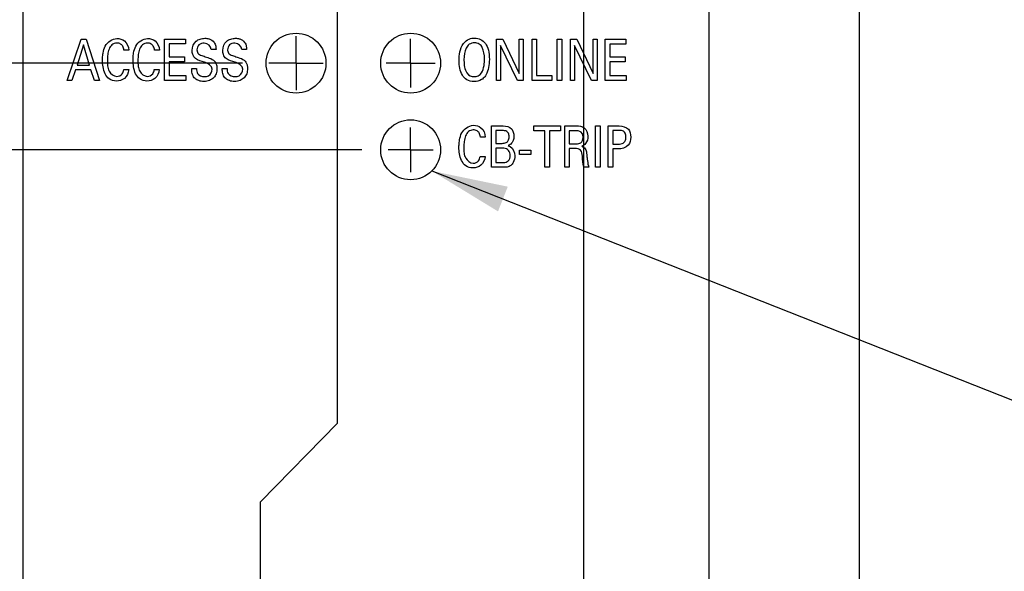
# Model space of a CAD drawing. Header units: inches. Extents: x 0 to 34, y 0 to 22.
# Tile 22 of 39: x 14.4 to 16.7, y 15.7 to 17. Entities that reach past the tile are written whole.
import ezdxf

# ---------------------------------------------------------------- set-up
doc = ezdxf.new("R2010")
doc.units = ezdxf.units.IN
doc.header["$LTSCALE"] = 1.87
doc.header["$MEASUREMENT"] = 0
doc.linetypes.add('CENTER', pattern=[0.6, 0.375, -0.075, 0.075, -0.075])
doc.layers.get('0').update_dxf_attribs({"linetype": 'CONTINUOUS'})
for name, color, linetype in [('02___PRT_ALL_AXES', 7, 'CONTINUOUS'), ('DATUMCURVES', 7, 'CONTINUOUS'), ('DEFAULT_1', 7, 'CENTER'), ('DETAIL', 7, 'CONTINUOUS'), ('DIMENSIONS', 7, 'CONTINUOUS')]:
    doc.layers.add(name, color=color, linetype=linetype)
doc.styles.get("Standard").update_dxf_attribs({"font": 'txt', "width": 0.8})
doc.dimstyles.new('DIMSTYLE_1', dxfattribs={"dimtxt": 0.125, "dimasz": 0.18, "dimexe": 0.125, "dimexo": 0.0625, "dimgap": 0.03125, "dimtad": 0, "dimtih": 1, "dimtoh": 1, "dimdec": 3, "dimlfac": 0.666667, "dimzin": 4, "dimdsep": 46, "dimtxsty": 'STANDARD', "dimblk": '_FILLED', "dimblk1": '_FILLED', "dimblk2": '_FILLED', "dimcen": 0.09, "dimadec": 0, "dimazin": 0, "dimtp": 0.005, "dimtm": 0.005, "dimtfac": 1, "dimtdec": 3, "dimtofl": 0, "dimtmove": 0, "dimatfit": 3, "dimldrblk": '_FILLED', "dimfxl": 1, "dimtolj": 1, "dimtzin": 4, "dimarcsym": 0})
doc.dimstyles.get("Standard").update_dxf_attribs({"dimtxt": 0.125, "dimasz": 0.18, "dimexe": 0.125, "dimexo": 0.0625, "dimgap": 0.09, "dimtad": 0, "dimtih": 1, "dimtoh": 1, "dimdec": 3, "dimzin": 4, "dimdsep": 46, "dimtxsty": 'STANDARD', "dimblk": '_FILLED', "dimblk1": '_FILLED', "dimblk2": '_FILLED', "dimcen": 0.09, "dimadec": 0, "dimazin": 0, "dimtol": 1, "dimtp": 0.01, "dimtm": 0.01, "dimtfac": 1, "dimtdec": 3, "dimtofl": 0, "dimtmove": 0, "dimatfit": 3, "dimldrblk": '_FILLED', "dimfxl": 1, "dimtolj": 1, "dimtzin": 4, "dimarcsym": 0})

# ---------------------------------------------------------------- blocks, each defined once
blk = doc.blocks.new('*D14')
at = {"layer": 'DIMENSIONS', "color": 2, "linetype": 'CONTINUOUS'}
for p, q in [((15.1143, 16.0744), (15.1143, 19.3185)), ((14.9324, 15.8896), (15.1143, 16.0744)), ((14.9298, 11.8848), (14.9324, 15.8896)), ((15.1438, 11.7301), (14.9298, 11.8848)), ((15.1438, 11.4415), (15.1438, 11.7301))]:
    blk.add_line(p, q, dxfattribs=at)
at = {"layer": 'DIMENSIONS', "color": 2, "linetype": 'CONTINUOUS', "insert": (15.0518, 19.381), "char_height": 0.125, "width": 1.125, "attachment_point": 1, "rotation": 90, "line_spacing_factor": 0.9}
blk.add_mtext('.170{\\Ftxt.shx;\\W1.000000;\\H0.125000; }[4.32]', dxfattribs=at)
blk = doc.blocks.new('_FILLED')
at = {"color": 0, "linetype": 'BYBLOCK'}
blk.add_solid([(0, 0), (-1, 0.174), (-1, -0.174)], dxfattribs=at)
blk = doc.blocks.new('*D15')
at = {"layer": 'DIMENSIONS', "color": 2, "linetype": 'CONTINUOUS'}
for p, q in [((15.9896, 11.8233), (15.9896, 19.3185)), ((15.7438, 11.5843), (15.9896, 11.8233)), ((15.7438, 11.4451), (15.7438, 11.5843))]:
    blk.add_line(p, q, dxfattribs=at)
at = {"layer": 'DIMENSIONS', "color": 2, "linetype": 'CONTINUOUS', "insert": (15.9271, 19.381), "char_height": 0.125, "width": 1.125, "attachment_point": 1, "rotation": 90, "line_spacing_factor": 0.9}
blk.add_mtext('.230{\\Ftxt.shx;\\W1.000000;\\H0.125000; }[5.84]', dxfattribs=at)
blk = doc.blocks.new('*D16')
at = {"layer": 'DIMENSIONS', "color": 2, "linetype": 'CONTINUOUS'}
blk.add_line((16.3438, 11.45), (16.3438, 19.3185), dxfattribs=at)
at = {"layer": 'DIMENSIONS', "color": 2, "linetype": 'CONTINUOUS', "insert": (16.2813, 19.381), "char_height": 0.125, "width": 0.925, "attachment_point": 1, "rotation": 90, "line_spacing_factor": 0.9}
blk.add_mtext('.630{\\Ftxt.shx;\\W1.000000;\\H0.125000; }[16]', dxfattribs=at)
blk = doc.blocks.new('*D17')
at = {"layer": 'DIMENSIONS', "color": 2, "linetype": 'CONTINUOUS'}
blk.add_line((15.6943, 8.8571), (15.6943, 19.3185), dxfattribs=at)
at = {"layer": 'DIMENSIONS', "color": 2, "linetype": 'CONTINUOUS', "insert": (15.6318, 19.381), "char_height": 0.125, "width": 0.825, "attachment_point": 1, "rotation": 90, "line_spacing_factor": 0.9}
blk.add_mtext('.197{\\Ftxt.shx;\\W1.000000;\\H0.125000; }[5]', dxfattribs=at)
blk = doc.blocks.new('*D34')
at = {"layer": 'DIMENSIONS', "color": 2, "linetype": 'CONTINUOUS'}
blk.add_line((15.1712, 16.7185), (13.6703, 16.7185), dxfattribs=at)
at = {"layer": 'DIMENSIONS', "color": 2, "linetype": 'CONTINUOUS', "insert": (13.6078, 16.781), "char_height": 0.125, "width": 1.425, "attachment_point": 3, "line_spacing_factor": 0.9}
blk.add_mtext('8.910{\\Ftxt.shx;\\W1.000000;\\H0.125000; }[226.31]', dxfattribs=at)
blk = doc.blocks.new('*D35')
at = {"layer": 'DIMENSIONS', "color": 2, "linetype": 'CONTINUOUS'}
blk.add_line((14.89, 16.9225), (13.6703, 16.9225), dxfattribs=at)
at = {"layer": 'DIMENSIONS', "color": 2, "linetype": 'CONTINUOUS', "insert": (13.6078, 16.985), "char_height": 0.125, "width": 1.725, "attachment_point": 3, "line_spacing_factor": 0.9}
blk.add_mtext('2X 9.046{\\Ftxt.shx;\\W1.000000;\\H0.125000; }[229.77]', dxfattribs=at)
blk = doc.blocks.new('*D36')
at = {"layer": 'DIMENSIONS', "color": 2, "linetype": 'CONTINUOUS'}
blk.add_line((14.8818, 17.1265), (13.6703, 17.1265), dxfattribs=at)
at = {"layer": 'DIMENSIONS', "color": 2, "linetype": 'CONTINUOUS', "insert": (13.6078, 17.189), "char_height": 0.125, "width": 1.725, "attachment_point": 3, "line_spacing_factor": 0.9}
blk.add_mtext('2X 9.182{\\Ftxt.shx;\\W1.000000;\\H0.125000; }[233.22]', dxfattribs=at)
blk = doc.blocks.new('*D37')
at = {"layer": 'DIMENSIONS', "color": 2, "linetype": 'CONTINUOUS'}
blk.add_line((15.1744, 18.4615), (13.6703, 18.4615), dxfattribs=at)
at = {"layer": 'DIMENSIONS', "color": 2, "linetype": 'CONTINUOUS', "insert": (13.6078, 18.524), "char_height": 0.125, "width": 1.825, "attachment_point": 3, "line_spacing_factor": 0.9}
blk.add_mtext('2X 10.072{\\Ftxt.shx;\\W1.000000;\\H0.125000; }[255.83]', dxfattribs=at)

msp = doc.modelspace()

# ---------------------------------------------------------------- linework, layer by layer
at = {"color": 7, "linetype": 'CONTINUOUS'}
msp.add_line((14.3728, 17.8435), (14.3728, 3.2155), dxfattribs=at)
at = {"layer": '02___PRT_ALL_AXES', "color": 7, "linetype": 'CONTINUOUS'}
for centre in [(15.0163, 16.9225), (15.2863, 16.9225), (15.2863, 16.7185)]:
    msp.add_circle(centre, 0.0705, dxfattribs=at)
at = {"layer": 'DATUMCURVES', "color": 40, "linetype": 'CONTINUOUS'}
for p, q in [((14.4774, 16.8817), (14.5102, 16.9791)), ((14.5102, 16.9791), (14.5218, 16.9791)), ((14.5218, 16.9791), (14.5533, 16.8817)), ((14.7067, 16.8817), (14.7067, 16.9791)), ((14.7067, 16.9791), (14.7556, 16.9791)), ((14.7556, 16.9791), (14.7556, 16.9677)), ((15.4884, 16.8815), (15.4884, 16.9789)), ((15.4884, 16.9789), (15.5034, 16.9789)), ((15.5034, 16.9789), (15.5418, 16.8983)), ((15.5418, 16.8983), (15.5418, 16.9789)), ((15.5418, 16.9789), (15.5517, 16.9789)), ((15.5517, 16.9789), (15.5517, 16.8815)), ((15.5722, 16.8815), (15.5722, 16.9789)), ((15.5722, 16.9789), (15.5829, 16.9789)), ((15.5829, 16.9789), (15.5829, 16.8935)), ((15.6317, 16.8815), (15.6317, 16.9789)), ((15.6317, 16.9789), (15.6425, 16.9789)), ((15.6425, 16.9789), (15.6425, 16.8815)), ((15.6625, 16.8815), (15.6625, 16.9789)), ((15.6625, 16.9789), (15.6775, 16.9789)), ((15.6775, 16.9789), (15.7159, 16.8983)), ((15.7159, 16.8983), (15.7159, 16.9789)), ((15.7159, 16.9789), (15.7258, 16.9789)), ((15.7258, 16.9789), (15.7258, 16.8815)), ((15.7445, 16.8815), (15.7445, 16.9789)), ((15.7445, 16.9789), (15.7934, 16.9789)), ((15.7934, 16.9789), (15.7934, 16.9675)), ((14.5155, 16.9658), (14.5004, 16.918)), ((14.5299, 16.918), (14.5155, 16.9658)), ((14.7175, 16.9677), (14.7175, 16.9373)), ((14.7556, 16.9677), (14.7175, 16.9677)), ((15.4982, 16.9642), (15.4982, 16.8815)), ((15.5379, 16.8815), (15.4982, 16.9642)), ((15.6723, 16.9642), (15.6723, 16.8815)), ((15.712, 16.8815), (15.6723, 16.9642)), ((15.7553, 16.9675), (15.7553, 16.9371)), ((15.7934, 16.9675), (15.7553, 16.9675)), ((14.6224, 16.9528), (14.6109, 16.9528)), ((14.6945, 16.9528), (14.6829, 16.9528)), ((14.7175, 16.9373), (14.7538, 16.9373)), ((14.7538, 16.9373), (14.7538, 16.9259)), ((14.828, 16.9548), (14.8167, 16.9548)), ((14.9, 16.9548), (14.8888, 16.9548)), ((15.7553, 16.9371), (15.7916, 16.9371)), ((15.7916, 16.9371), (15.7916, 16.9258)), ((14.5004, 16.918), (14.5299, 16.918)), ((14.7175, 16.9259), (14.7175, 16.8935)), ((14.7538, 16.9259), (14.7175, 16.9259)), ((14.7705, 16.9101), (14.7817, 16.9101)), ((14.8425, 16.9101), (14.8538, 16.9101)), ((15.7553, 16.9258), (15.7553, 16.8934)), ((15.7916, 16.9258), (15.7553, 16.9258)), ((14.4969, 16.907), (14.4885, 16.8817)), ((14.5331, 16.907), (14.4969, 16.907)), ((14.5415, 16.8817), (14.5331, 16.907)), ((14.6103, 16.9073), (14.6222, 16.9073)), ((14.6824, 16.9073), (14.6942, 16.9073)), ((14.7175, 16.8935), (14.7565, 16.8935)), ((14.7565, 16.8935), (14.7565, 16.8817)), ((15.5829, 16.8935), (15.6192, 16.8935)), ((15.6192, 16.8935), (15.6192, 16.8815)), ((15.7553, 16.8934), (15.7943, 16.8934)), ((15.7943, 16.8934), (15.7943, 16.8815)), ((14.4885, 16.8817), (14.4774, 16.8817)), ((14.5533, 16.8817), (14.5415, 16.8817)), ((14.7565, 16.8817), (14.7067, 16.8817)), ((15.4982, 16.8815), (15.4884, 16.8815)), ((15.5517, 16.8815), (15.5379, 16.8815)), ((15.6192, 16.8815), (15.5722, 16.8815)), ((15.6425, 16.8815), (15.6317, 16.8815)), ((15.6723, 16.8815), (15.6625, 16.8815)), ((15.7258, 16.8815), (15.712, 16.8815)), ((15.7943, 16.8815), (15.7445, 16.8815)), ((15.4764, 16.6773), (15.4764, 16.7747)), ((15.4764, 16.7747), (15.5043, 16.7747)), ((15.5764, 16.7633), (15.5764, 16.7747)), ((15.5764, 16.7747), (15.6394, 16.7747)), ((15.6394, 16.7747), (15.6394, 16.7633)), ((15.6494, 16.6773), (15.6494, 16.7747)), ((15.6494, 16.7747), (15.6773, 16.7747)), ((15.7217, 16.6773), (15.7217, 16.7747)), ((15.7217, 16.7747), (15.7325, 16.7747)), ((15.7325, 16.7747), (15.7325, 16.6773)), ((15.7517, 16.6773), (15.7517, 16.7747)), ((15.7517, 16.7747), (15.7779, 16.7747)), ((15.4622, 16.7484), (15.4506, 16.7484)), ((15.4869, 16.7637), (15.4869, 16.7336)), ((15.5025, 16.7637), (15.4869, 16.7637)), ((15.6026, 16.7633), (15.5764, 16.7633)), ((15.6026, 16.6773), (15.6026, 16.7633)), ((15.6133, 16.7633), (15.6133, 16.6773)), ((15.6394, 16.7633), (15.6133, 16.7633)), ((15.6599, 16.7634), (15.6599, 16.7327)), ((15.677, 16.7634), (15.6599, 16.7634)), ((15.7625, 16.7638), (15.7625, 16.7319)), ((15.7776, 16.7638), (15.7625, 16.7638)), ((15.4869, 16.7336), (15.502, 16.7336)), ((15.6599, 16.7327), (15.677, 16.7327)), ((15.7625, 16.7319), (15.7754, 16.7319)), ((15.4501, 16.7029), (15.462, 16.7029)), ((15.4869, 16.722), (15.4869, 16.6882)), ((15.5058, 16.722), (15.4869, 16.722)), ((15.5427, 16.7076), (15.5427, 16.7179)), ((15.5427, 16.7179), (15.5698, 16.7179)), ((15.5698, 16.7076), (15.5427, 16.7076)), ((15.5698, 16.7179), (15.5698, 16.7076)), ((15.6601, 16.7213), (15.6601, 16.6773)), ((15.6737, 16.7213), (15.6601, 16.7213)), ((15.7625, 16.7206), (15.7625, 16.6773)), ((15.7751, 16.7206), (15.7625, 16.7206)), ((15.5048, 16.6773), (15.4764, 16.6773)), ((15.4869, 16.6882), (15.5054, 16.6882)), ((15.6133, 16.6773), (15.6026, 16.6773)), ((15.6601, 16.6773), (15.6494, 16.6773)), ((15.7059, 16.6773), (15.6944, 16.6773)), ((15.7325, 16.6773), (15.7217, 16.6773)), ((15.7625, 16.6773), (15.7517, 16.6773))]:
    msp.add_line(p, q, dxfattribs=at)
for points, knots in [([(14.561, 16.9404), (14.5612, 16.9423), (14.5623, 16.9499), (14.5667, 16.9682), (14.5893, 16.9842), (14.6159, 16.9763), (14.6219, 16.9609), (14.6224, 16.9528)], [0, 0, 0, 0, 0.056448, 0.233033, 0.565235, 0.753553, 1, 1, 1, 1]), ([(14.633, 16.9404), (14.6332, 16.9423), (14.6343, 16.9499), (14.6387, 16.9682), (14.6614, 16.9842), (14.6879, 16.9763), (14.694, 16.9609), (14.6945, 16.9528)], [0, 0, 0, 0, 0.056444, 0.233016, 0.565208, 0.75356, 1, 1, 1, 1]), ([(14.8008, 16.9247), (14.7936, 16.927), (14.7814, 16.9291), (14.7726, 16.942), (14.7703, 16.9569), (14.7764, 16.9729), (14.7903, 16.9799), (14.8008, 16.9814), (14.8076, 16.9807), (14.8107, 16.9798)], [0, 0, 0, 0, 0.230773, 0.343918, 0.446104, 0.684386, 0.79359, 0.904249, 1, 1, 1, 1]), ([(14.8107, 16.9798), (14.8111, 16.9797), (14.8159, 16.9781), (14.8234, 16.9732), (14.8274, 16.9632), (14.8278, 16.9574), (14.828, 16.9548)], [0, 0, 0, 0, 0.036449, 0.463331, 0.765278, 1, 1, 1, 1]), ([(14.8729, 16.9247), (14.8656, 16.927), (14.8535, 16.9292), (14.8446, 16.942), (14.8424, 16.9569), (14.8484, 16.9729), (14.8624, 16.9799), (14.8728, 16.9814), (14.8797, 16.9807), (14.8827, 16.9798)], [0, 0, 0, 0, 0.230677, 0.343875, 0.446064, 0.684347, 0.793552, 0.904212, 1, 1, 1, 1]), ([(14.8827, 16.9798), (14.8831, 16.9797), (14.8879, 16.9781), (14.8954, 16.9732), (14.8995, 16.9632), (14.8998, 16.9574), (14.9, 16.9548)], [0, 0, 0, 0, 0.036464, 0.463305, 0.765286, 1, 1, 1, 1]), ([(15.4106, 16.9684), (15.4146, 16.9739), (15.4241, 16.9804), (15.4392, 16.9823), (15.4516, 16.9793), (15.463, 16.9697), (15.4701, 16.9541), (15.4724, 16.9333), (15.4708, 16.9116), (15.4662, 16.8983), (15.4621, 16.892), (15.4608, 16.8905)], [0, 0, 0, 0, 0.093079, 0.186159, 0.325215, 0.464271, 0.603327, 0.742383, 0.851375, 0.960367, 1, 1, 1, 1]), ([(14.6109, 16.9528), (14.6104, 16.9562), (14.6092, 16.962), (14.6027, 16.9686), (14.593, 16.9706), (14.5816, 16.9668), (14.5751, 16.9553), (14.5723, 16.9427), (14.5718, 16.9295), (14.5717, 16.9205), (14.5723, 16.9161)], [0, 0, 0, 0, 0.112338, 0.190606, 0.292093, 0.42576, 0.559541, 0.708567, 0.854111, 1, 1, 1, 1]), ([(14.6829, 16.9528), (14.6825, 16.9562), (14.6812, 16.962), (14.6748, 16.9686), (14.6651, 16.9706), (14.6536, 16.9668), (14.6471, 16.9553), (14.6444, 16.9427), (14.6438, 16.9291), (14.6438, 16.9196), (14.6445, 16.9148)], [0, 0, 0, 0, 0.110749, 0.187903, 0.28793, 0.419668, 0.551519, 0.698394, 0.841838, 1, 1, 1, 1]), ([(14.8167, 16.9548), (14.8164, 16.9622), (14.8033, 16.9728), (14.7864, 16.9671), (14.7828, 16.9578), (14.783, 16.9531), (14.7831, 16.9526)], [0, 0, 0, 0, 0.450648, 0.723113, 0.976024, 1, 1, 1, 1]), ([(14.8888, 16.9548), (14.8884, 16.9622), (14.8753, 16.9728), (14.8585, 16.9671), (14.8549, 16.9578), (14.8551, 16.9531), (14.8551, 16.9526)], [0, 0, 0, 0, 0.450732, 0.723072, 0.97602, 1, 1, 1, 1]), ([(15.4608, 16.8905), (15.4587, 16.8878), (15.4522, 16.8818), (15.436, 16.8776), (15.4177, 16.8821), (15.4074, 16.8934), (15.4016, 16.9101), (15.4001, 16.9275), (15.4013, 16.9486), (15.4063, 16.9627), (15.4106, 16.9684)], [0, 0, 0, 0, 0.090273, 0.232131, 0.367846, 0.503562, 0.639277, 0.774993, 0.887496, 1, 1, 1, 1]), ([(15.4603, 16.9313), (15.4603, 16.9424), (15.458, 16.9569), (15.4488, 16.9681), (15.4362, 16.9713), (15.4235, 16.9677), (15.4139, 16.9552), (15.4118, 16.9401), (15.4118, 16.9293), (15.4119, 16.9288)], [0, 0, 0, 0, 0.23396, 0.35094, 0.46792, 0.597644, 0.727368, 0.986816, 1, 1, 1, 1]), ([(14.6222, 16.9073), (14.6216, 16.8996), (14.6149, 16.8846), (14.5939, 16.8783), (14.5756, 16.8833), (14.5653, 16.8976), (14.5612, 16.9132), (14.56, 16.9278), (14.5606, 16.9367), (14.561, 16.9404)], [0, 0, 0, 0, 0.192493, 0.359302, 0.504412, 0.637279, 0.776479, 0.907232, 1, 1, 1, 1]), ([(14.6942, 16.9073), (14.6936, 16.8996), (14.6869, 16.8846), (14.6659, 16.8783), (14.6477, 16.8833), (14.6373, 16.8976), (14.6332, 16.9132), (14.6321, 16.9278), (14.6326, 16.9367), (14.633, 16.9404)], [0, 0, 0, 0, 0.192486, 0.359306, 0.504415, 0.637281, 0.776481, 0.907233, 1, 1, 1, 1]), ([(14.7831, 16.9526), (14.7833, 16.9496), (14.786, 16.9426), (14.7933, 16.9406), (14.7971, 16.9394)], [0, 0, 0, 0, 0.429543, 1, 1, 1, 1]), ([(14.7971, 16.9394), (14.8008, 16.9382), (14.8093, 16.9355), (14.8182, 16.9325), (14.8222, 16.9292)], [0, 0, 0, 0, 0.429298, 1, 1, 1, 1]), ([(14.8551, 16.9526), (14.8554, 16.9496), (14.858, 16.9426), (14.8654, 16.9406), (14.8691, 16.9394)], [0, 0, 0, 0, 0.429671, 1, 1, 1, 1]), ([(14.8691, 16.9394), (14.8728, 16.9382), (14.8814, 16.9355), (14.8903, 16.9325), (14.8943, 16.9292)], [0, 0, 0, 0, 0.429224, 1, 1, 1, 1]), ([(14.5723, 16.9161), (14.5728, 16.9117), (14.5758, 16.9004), (14.5909, 16.8877), (14.6076, 16.8951), (14.6098, 16.9037), (14.6103, 16.9073)], [0, 0, 0, 0, 0.221331, 0.582664, 0.816262, 1, 1, 1, 1]), ([(14.6445, 16.9148), (14.6451, 16.9108), (14.6483, 16.9001), (14.663, 16.8877), (14.6796, 16.8951), (14.6819, 16.9037), (14.6824, 16.9073)], [0, 0, 0, 0, 0.203694, 0.573182, 0.812053, 1, 1, 1, 1]), ([(14.7786, 16.8863), (14.7773, 16.8875), (14.7735, 16.8918), (14.7708, 16.9004), (14.7705, 16.9072), (14.7705, 16.9101)], [0, 0, 0, 0, 0.210908, 0.653727, 1, 1, 1, 1]), ([(14.8222, 16.9292), (14.8254, 16.9266), (14.8293, 16.9199), (14.8302, 16.9107), (14.8297, 16.9035), (14.8278, 16.8959), (14.8227, 16.8874), (14.8142, 16.8819), (14.8061, 16.8797), (14.7975, 16.8791), (14.7878, 16.8802), (14.7811, 16.8841), (14.7786, 16.8863)], [0, 0, 0, 0, 0.134167, 0.232906, 0.301201, 0.365967, 0.488708, 0.614453, 0.684157, 0.761134, 0.89324, 1, 1, 1, 1]), ([(14.7817, 16.9101), (14.7819, 16.906), (14.7827, 16.8949), (14.7947, 16.8908), (14.8005, 16.8908)], [0, 0, 0, 0, 0.415814, 1, 1, 1, 1]), ([(14.8507, 16.8863), (14.8493, 16.8875), (14.8455, 16.8918), (14.8428, 16.9004), (14.8425, 16.9072), (14.8425, 16.9101)], [0, 0, 0, 0, 0.210923, 0.653705, 1, 1, 1, 1]), ([(14.8943, 16.9292), (14.8974, 16.9266), (14.9013, 16.9199), (14.9023, 16.9107), (14.9017, 16.9035), (14.8998, 16.8959), (14.8947, 16.8874), (14.8862, 16.8819), (14.8781, 16.8797), (14.8696, 16.8791), (14.8598, 16.8802), (14.8532, 16.8841), (14.8507, 16.8863)], [0, 0, 0, 0, 0.134122, 0.232863, 0.301163, 0.365932, 0.488676, 0.614427, 0.684138, 0.761125, 0.89323, 1, 1, 1, 1]), ([(14.8538, 16.9101), (14.8539, 16.906), (14.8547, 16.8949), (14.8667, 16.8908), (14.8726, 16.8908)], [0, 0, 0, 0, 0.415771, 1, 1, 1, 1]), ([(15.4188, 16.8996), (15.4232, 16.8927), (15.4364, 16.8884), (15.4537, 16.895), (15.4601, 16.9171), (15.4603, 16.928), (15.4603, 16.9313)], [0, 0, 0, 0, 0.284312, 0.578823, 0.789411, 1, 1, 1, 1]), ([(14.8005, 16.8908), (14.8038, 16.8908), (14.8135, 16.892), (14.8188, 16.9024), (14.8188, 16.9082)], [0, 0, 0, 0, 0.35999, 1, 1, 1, 1]), ([(14.8726, 16.8908), (14.8759, 16.8908), (14.8855, 16.892), (14.8908, 16.9024), (14.8908, 16.9082)], [0, 0, 0, 0, 0.359862, 1, 1, 1, 1]), ([(15.4007, 16.736), (15.4009, 16.7379), (15.402, 16.7455), (15.4064, 16.7638), (15.4291, 16.7798), (15.4556, 16.7719), (15.4617, 16.7565), (15.4622, 16.7484)], [0, 0, 0, 0, 0.056441, 0.233011, 0.565209, 0.753562, 1, 1, 1, 1]), ([(15.5043, 16.7747), (15.5113, 16.7747), (15.5225, 16.772), (15.5287, 16.7598), (15.5299, 16.7502), (15.5288, 16.7409), (15.5243, 16.7327), (15.5192, 16.7295), (15.5163, 16.7282)], [0, 0, 0, 0, 0.313556, 0.438932, 0.591636, 0.742778, 0.853154, 1, 1, 1, 1]), ([(15.6773, 16.7747), (15.6835, 16.7747), (15.6985, 16.7727), (15.7061, 16.7513), (15.7012, 16.7339), (15.6927, 16.7279), (15.6892, 16.7267)], [0, 0, 0, 0, 0.266475, 0.578085, 0.839317, 1, 1, 1, 1]), ([(15.7779, 16.7747), (15.7854, 16.7747), (15.8018, 16.7703), (15.8064, 16.7479), (15.801, 16.7249), (15.7835, 16.7206), (15.7751, 16.7206)], [0, 0, 0, 0, 0.259383, 0.485236, 0.714002, 1, 1, 1, 1]), ([(15.4506, 16.7484), (15.4502, 16.7518), (15.4489, 16.7576), (15.4425, 16.7642), (15.4328, 16.7662), (15.4214, 16.7624), (15.4148, 16.7509), (15.4121, 16.7383), (15.4116, 16.7247), (15.4115, 16.7152), (15.4122, 16.7104)], [0, 0, 0, 0, 0.11074, 0.187896, 0.287923, 0.419661, 0.551517, 0.698398, 0.841844, 1, 1, 1, 1]), ([(15.502, 16.7336), (15.5052, 16.7336), (15.511, 16.7342), (15.5174, 16.7404), (15.5186, 16.7488), (15.5177, 16.7569), (15.5118, 16.7635), (15.5059, 16.7637), (15.5025, 16.7637)], [0, 0, 0, 0, 0.192571, 0.323205, 0.504828, 0.67718, 0.795471, 1, 1, 1, 1]), ([(15.6925, 16.7476), (15.6925, 16.7507), (15.6918, 16.7596), (15.6821, 16.7634), (15.677, 16.7634)], [0, 0, 0, 0, 0.379084, 1, 1, 1, 1]), ([(15.7754, 16.7319), (15.7793, 16.7319), (15.7861, 16.7323), (15.7928, 16.7398), (15.7937, 16.7484), (15.7929, 16.7568), (15.787, 16.7636), (15.781, 16.7638), (15.7776, 16.7638)], [0, 0, 0, 0, 0.22317, 0.348973, 0.526732, 0.694951, 0.809465, 1, 1, 1, 1]), ([(15.462, 16.7029), (15.4613, 16.6952), (15.4546, 16.6802), (15.4337, 16.6739), (15.4154, 16.6789), (15.4051, 16.6932), (15.4009, 16.7089), (15.3998, 16.7234), (15.4003, 16.7323), (15.4007, 16.736)], [0, 0, 0, 0, 0.192476, 0.359299, 0.504409, 0.637275, 0.776476, 0.907238, 1, 1, 1, 1]), ([(15.5163, 16.7282), (15.5178, 16.7276), (15.5272, 16.7241), (15.5318, 16.7122), (15.5318, 16.7039)], [0, 0, 0, 0, 0.158522, 1, 1, 1, 1]), ([(15.6892, 16.7267), (15.6924, 16.7256), (15.6974, 16.7226), (15.7002, 16.715), (15.7011, 16.7078), (15.7018, 16.7), (15.703, 16.6897), (15.7045, 16.6822), (15.7059, 16.6773)], [0, 0, 0, 0, 0.184603, 0.290136, 0.43283, 0.58165, 0.718934, 1, 1, 1, 1]), ([(15.4122, 16.7104), (15.4128, 16.7065), (15.416, 16.6957), (15.4307, 16.6833), (15.4473, 16.6907), (15.4496, 16.6993), (15.4501, 16.7029)], [0, 0, 0, 0, 0.2037, 0.573218, 0.812103, 1, 1, 1, 1]), ([(15.5318, 16.7039), (15.5318, 16.6986), (15.53, 16.6902), (15.5237, 16.6823), (15.5185, 16.679), (15.5125, 16.6773), (15.5079, 16.6773), (15.5048, 16.6773)], [0, 0, 0, 0, 0.362986, 0.570181, 0.68362, 0.789109, 1, 1, 1, 1]), ([(15.5054, 16.6882), (15.5093, 16.6882), (15.5183, 16.6914), (15.5219, 16.7049), (15.5187, 16.7182), (15.5098, 16.722), (15.5058, 16.722)], [0, 0, 0, 0, 0.234345, 0.50371, 0.758681, 1, 1, 1, 1]), ([(15.6944, 16.6773), (15.6921, 16.6857), (15.6911, 16.6984), (15.6897, 16.7194), (15.6782, 16.7213), (15.6737, 16.7213)], [0, 0, 0, 0, 0.477456, 0.752585, 1, 1, 1, 1])]:
    msp.add_open_spline(points, degree=3, knots=knots, dxfattribs=at)
for points in [[(14.8188, 16.9082), (14.8188, 16.9164), (14.8086, 16.9223), (14.8008, 16.9247)], [(14.8908, 16.9082), (14.8908, 16.9164), (14.8806, 16.9223), (14.8729, 16.9247)], [(15.4119, 16.9288), (15.412, 16.9183), (15.4136, 16.9075), (15.4188, 16.8996)], [(15.6872, 16.7349), (15.691, 16.7376), (15.6925, 16.743), (15.6925, 16.7476)], [(15.677, 16.7327), (15.6805, 16.7327), (15.6844, 16.7328), (15.6872, 16.7349)]]:
    msp.add_open_spline(points, degree=3, dxfattribs=at)
at = {"layer": 'DEFAULT_1', "color": 7, "linetype": 'CENTER'}
for p, q in [((15.0163, 16.9225), (15.0163, 16.9863)), ((15.2863, 16.9225), (15.2863, 16.98)), ((15.0163, 16.9225), (14.9525, 16.9225)), ((15.0163, 16.9225), (15.0163, 16.8586)), ((15.0163, 16.9225), (15.0802, 16.9225)), ((15.2863, 16.9225), (15.2288, 16.9225)), ((15.2863, 16.9225), (15.2863, 16.865)), ((15.2863, 16.9225), (15.3438, 16.9225)), ((15.2863, 16.7185), (15.2863, 16.7711)), ((15.2863, 16.7185), (15.2337, 16.7185)), ((15.2863, 16.7185), (15.2863, 16.6659)), ((15.2863, 16.7185), (15.339, 16.7185))]:
    msp.add_line(p, q, dxfattribs=at)

# ---------------------------------------------------------------- dimensions: what is measured, and where the dimension line sits
at = {"layer": 'DIMENSIONS', "color": 2, "linetype": 'CONTINUOUS'}
for feature_location, offset, dtype, origin, picture, middle in [((15.1438, 11.4415), (-0.0296, 7.877), 0, (15.3988, 11.379), '*D14', (15.1143, 19.9435)), ((15.7438, 11.4451), (0.2458, 7.8734), 0, (15.3988, 11.3826), '*D15', (15.9896, 19.9435)), ((16.3438, 11.45), (0, 7.8685), 1, (15.3988, 11.3875), '*D16', (16.3438, 19.8435)), ((15.6943, 8.8571), (0, 10.4614), 1, (15.3988, 8.7946), '*D17', (15.6943, 19.7935)), ((15.1712, 16.7185), (-1.5009, 0), 0, (15.2337, 3.3535), '*D34', (12.8953, 16.7185))]:
    dim = msp.add_ordinate_dim(feature_location=feature_location, offset=offset, dtype=dtype, origin=origin, dimstyle='DIMSTYLE_1', dxfattribs=at)
    dim.commit()
    dim.dimension.update_dxf_attribs({"geometry": picture, "text_midpoint": middle})
for feature_location, offset, origin, picture, middle in [((15.1744, 18.4615), (-1.5041, 0), (15.2369, 3.3535), '*D37', (12.6953, 18.4615)), ((14.8818, 17.1265), (-1.2115, 0), (14.9443, 3.3535), '*D36', (12.7453, 17.1265)), ((14.89, 16.9225), (-1.2197, 0), (14.9525, 3.3535), '*D35', (12.7453, 16.9225))]:
    dim = msp.add_ordinate_dim(feature_location=feature_location, offset=offset, dtype=0, origin=origin, text='2X <>', dimstyle='DIMSTYLE_1', dxfattribs=at)
    dim.commit()
    dim.dimension.update_dxf_attribs({"geometry": picture, "text_midpoint": middle})

# ---------------------------------------------------------------- leaders
at = {"layer": 'DETAIL', "color": 2, "linetype": 'CONTINUOUS'}
msp.add_leader([(15.3362, 16.6686), (18.6898, 15.3454), (18.8698, 15.3454)], dimstyle='STANDARD', override={"dimtad": 0}, dxfattribs=at)

doc.saveas('drawing.dxf')
